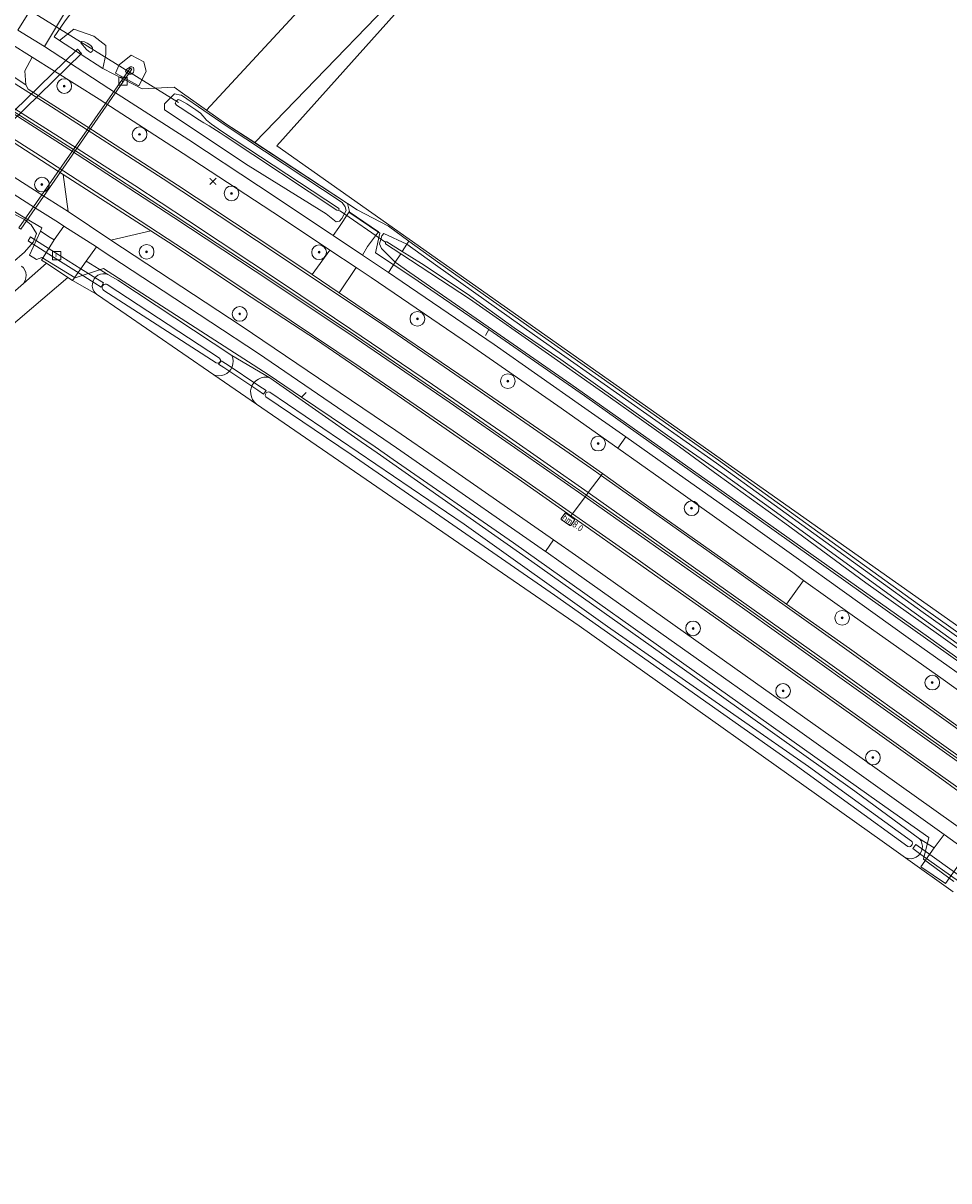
# Model space of a CAD drawing. Header units: metres. Extents: x 178952 to 185583, y 415201 to 419317.
# Tile 119 of 165: x 184108 to 184234, y 415820 to 415978. Entities that reach past the tile are written whole.
import ezdxf
from ezdxf.enums import TextEntityAlignment as Align

# ---------------------------------------------------------------- set-up
doc = ezdxf.new("R2010")
doc.units = ezdxf.units.M
doc.layers.get('DefPoints').update_dxf_attribs({"lineweight": 0})
for name, color, linetype, lineweight in [('B-WE-AM-AS_WEG-T18', 1, 'Continuous', 18), ('B-WE-VW-HECTOMETRERING-S', 7, 'Continuous', 25), ('B-XX-FV-FAUNAPASSAGE-GV', 253, 'Continuous', 18), ('B-XX-FV-GELEIDING_WILDRASTER-G', 253, 'Continuous', 18), ('B-XX-GR-BEPLANTING_CULTUUR_BOSPLANTSOEN-GV', 253, 'Continuous', 18), ('B-XX-GR-BEPLANTING_CULTUUR_HEESTERS-GV', 253, 'Continuous', 18), ('B-XX-GR-BOOM-S', 90, 'Continuous', 25), ('B-XX-KW-KUNSTWERK_DUIKER-G', 252, 'Continuous', 18), ('B-XX-KW-KUNSTWERK_DUIKER-GV', 252, 'Continuous', 18), ('B-XX-OG-TERREIN_CULTUURSCHEIDING-GV', 253, 'Continuous', 18), ('B-XX-OG-TERREIN_ONBEGROEID-GV', 253, 'Continuous', 18), ('B-XX-OG-WATER-GV', 253, 'Continuous', 18), ('B-XX-OG-WATER_SLOOT-GV', 253, 'Continuous', 18), ('B-XX-OG-WEG-GV', 253, 'Continuous', 18), ('B-XX-RI-GWA_RIOOLPUT-S', 30, 'Continuous', 25), ('B-XX-VH-VERHARDING_HALFVERHARDING_GRIND-GV', 251, 'Continuous', 18), ('B-XX-VW-MARKERING-G', 253, 'Continuous', 18), ('B-XX-VW-VERKEERSTEKEN_BORD-S', 7, 'Continuous', 25)]:
    doc.layers.add(name, color=color, linetype=linetype, lineweight=lineweight)
doc.styles.add('NLCS-ISO', font='NLCS-ISO.ttf')
doc.styles.add('NLCS-ISO-M500-T18', font='NLCS-ISO.ttf', dxfattribs={"height": 0.9})

# ---------------------------------------------------------------- blocks, each defined once
blk = doc.blocks.new('SAL-ONBEKEND SYMBOOL-SO')
at = {"color": 0, "linetype": 'ByBlock', "lineweight": -2, "const_width": 0.275, "flags": 128}
for points in [[(-0.875, 0.875), (0, 0)], [(-0.875, -0.875), (0, 0)], [(0, 0), (0.875, 0.875)], [(0, 0), (0.875, -0.875)]]:
    blk.add_lwpolyline(points, dxfattribs=at)
at = {"layer": 'DefPoints', "color": 0, "linetype": 'ByBlock', "lineweight": -2}
blk.add_point((0, 0), dxfattribs=at)
blk = doc.blocks.new('SRI-PUT_INSPECTIEPUT_RIOOLPUT-SO')
at = {"color": 0, "linetype": 'ByBlock', "lineweight": 18}
blk.add_lwpolyline([(-1.12, -1.12), (1.12, -1.12), (1.12, 1.12), (-1.12, 1.12)], close=True, dxfattribs=at)
at = {"color": 0, "linetype": 'ByBlock', "lineweight": 18, "style": 'NLCS-ISO'}
blk.add_text('r', height=1.5, dxfattribs=at).set_placement((0, 0.28), align=Align.MIDDLE_CENTER)
blk = doc.blocks.new('SGR-BOOM_01-SO')
at = {"linetype": 'ByBlock', "lineweight": 18}
h = blk.add_hatch(color=0, dxfattribs=at)
h.dxf.hatch_style = 1
edge = h.paths.add_edge_path()
edge.add_arc((0, 0), 0.25, 0, 360)
at = {"color": 0, "linetype": 'ByBlock', "lineweight": 18}
for radius in [2, 0.25]:
    blk.add_circle((0, 0), radius, dxfattribs=at)
blk = doc.blocks.new('SVW-HECTOMETERPAAL-SO')
at = {"lineweight": 18}
blk.add_lwpolyline([(-0.71, -0.52), (0.71, -0.52, 0.414214), (0.8, -0.44), (0.8, 0.44, 0.414214), (0.71, 0.52), (-0.71, 0.52, 0.414214), (-0.8, 0.44), (-0.8, -0.44, 0.414214)], format="xyb", close=True, dxfattribs=at)
at = {"lineweight": 18, "style": 'NLCS-ISO'}
blk.add_text('hm', height=0.9, dxfattribs=at).set_placement((0, 0), align=Align.MIDDLE_CENTER)

msp = doc.modelspace()

# ---------------------------------------------------------------- linework, layer by layer
at = {"layer": 'B-XX-FV-FAUNAPASSAGE-GV'}
for points in [[(184098.965, 415956.724), (184116.228, 415973.52), (184115.67, 415974.093), (184098.407, 415957.298)], [(184107.722, 415949.849), (184107.967, 415949.677), (184123.076, 415971.41), (184122.841, 415971.543)]]:
    msp.add_lwpolyline(points, close=True, dxfattribs=at)
at = {"layer": 'B-XX-FV-GELEIDING_WILDRASTER-G'}
for points in [[(184116.256, 415982.008), (184116.736, 415981.565), (184115.324, 415979.601), (184114.429, 415978.472), (184113.919, 415977.828), (184112.52, 415975.763), (184113.229, 415975.301), (184119.103, 415971.472), (184121.912, 415970.025), (184124.454, 415968.716), (184128.806, 415968.939), (184129.939, 415968.143), (184135.976, 415963.896), (184152.373, 415953.125), (184152.695, 415951.895)], [(184087.097, 415960.431), (184089.242, 415964.118), (184097.104, 415959.341), (184096.961, 415958.988), (184099.054, 415957.381), (184101.971, 415955.141), (184108.764, 415951.078), (184110.86, 415949.824), (184110.668, 415949.401), (184109.168, 415946.109), (184110.101, 415945.545), (184110.848, 415945.823)], [(184152.695, 415951.895), (184156.75, 415949.136)], [(184331.966, 415824.634), (184331.094, 415824.238), (184329.43, 415823.851), (184314.376, 415834.583), (184281.043, 415858.416), (184252.291, 415878.925), (184227.427, 415896.544), (184207.952, 415910.413), (184184.543, 415927.015), (184171.561, 415936.015), (184161.099, 415943.198), (184156.144, 415946.465), (184156.75, 415949.136)], [(184115.355, 415943.045), (184110.848, 415945.823)], [(184115.355, 415943.045), (184119.207, 415944.339), (184141.6, 415929.923), (184146.124, 415926.857), (184156.096, 415920.089), (184158.547, 415918.36), (184174.889, 415907.072), (184202.569, 415887.402), (184224.587, 415871.79), (184231.33, 415867.043), (184230.6, 415864.097)], [(184171.561, 415936.015), (184171.118, 415935.233)], [(184146.124, 415926.857), (184146.731, 415927.496)], [(184234.703, 415861.085), (184230.6, 415864.097)]]:
    msp.add_lwpolyline(points, dxfattribs=at)
at = {"layer": 'B-XX-GR-BEPLANTING_CULTUUR_BOSPLANTSOEN-GV'}
for points in [[(184113.919, 415977.828), (184112.52, 415975.763), (184113.229, 415975.301), (184115.177, 415976.8), (184117.893, 415975.868), (184119.527, 415974.608), (184119.53, 415973.369), (184119.103, 415971.472), (184121.912, 415970.025), (184124.454, 415968.716), (184128.806, 415968.939), (184129.939, 415968.143), (184133.224, 415965.832), (184157.502, 415992.098)], [(184113.919, 415977.828), (184112.52, 415975.763), (184113.229, 415975.301), (184115.177, 415976.8), (184117.893, 415975.868), (184119.527, 415974.608), (184119.53, 415973.369), (184119.103, 415971.472), (184121.912, 415970.025), (184124.454, 415968.716), (184128.806, 415968.939), (184129.939, 415968.143), (184133.224, 415965.832), (184157.502, 415992.098)], [(184108.08, 415944.645), (184108.339, 415944.393), (184108.536, 415944.091), (184108.662, 415943.753), (184108.711, 415943.395), (184108.68, 415943.036), (184108.57, 415942.692), (184108.388, 415942.38), (184108.327, 415942.302), (184111.456, 415945.038), (184110.814, 415945.466), (184112.532, 415948.207), (184111.953, 415948.551), (184110.668, 415949.401), (184110.86, 415949.824), (184108.764, 415951.078), (184101.971, 415955.141)]]:
    msp.add_lwpolyline(points, dxfattribs=at)
for points in [[(184120.827, 415970.86), (184121.363, 415971.966), (184122.962, 415973.295), (184124.713, 415972.397), (184125.024, 415971.05), (184124.01, 415969.104)], [(184120.827, 415970.86), (184121.363, 415971.966), (184122.962, 415973.295), (184124.713, 415972.397), (184125.024, 415971.05), (184124.01, 415969.104)], [(184100.728, 415948.344), (184102.652, 415949.445), (184103.462, 415949.34), (184104.322, 415949.693), (184105.94, 415951.753), (184107.066, 415951.696), (184108.489, 415950.994), (184109.379, 415950.253), (184110.132, 415949.085), (184109.709, 415947.945), (184108.473, 415946.529), (184106.798, 415945.088), (184101.948, 415944.253), (184099.766, 415946.78)]]:
    msp.add_lwpolyline(points, close=True, dxfattribs=at)
at = {"layer": 'B-XX-GR-BEPLANTING_CULTUUR_HEESTERS-GV'}
msp.add_lwpolyline([(184157.502, 415992.098), (184133.224, 415965.832), (184135.976, 415963.896), (184139.756, 415961.413), (184165.918, 415988.473)], dxfattribs=at)
msp.add_lwpolyline([(184157.502, 415992.098), (184133.224, 415965.832), (184135.976, 415963.896), (184139.756, 415961.413), (184165.918, 415988.473)], dxfattribs=at)
at = {"layer": 'B-XX-KW-KUNSTWERK_DUIKER-G'}
for points in [[(184129.391, 415966.862), (184106.568, 415981.02)], [(184157.559, 415947.871), (184151.26, 415952.216)]]:
    msp.add_lwpolyline(points, dxfattribs=at)
msp.add_lwpolyline([(184134.852, 415931.324), (184135.188, 415931.802), (184135.992, 415931.268), (184140.331, 415928.388), (184141.32, 415927.732), (184140.97, 415927.262), (184140.179, 415927.787), (184135.541, 415930.866)], close=True, dxfattribs=at)
at = {"layer": 'B-XX-KW-KUNSTWERK_DUIKER-GV'}
for points in [[(184112.71, 415946.463), (184110.484, 415947.871), (184109.351, 415948.588), (184109.305, 415948.617), (184108.978, 415948.061), (184109.186, 415947.929), (184110.156, 415947.314), (184112.276, 415945.97), (184115.548, 415943.895), (184118.018, 415942.329), (184118.877, 415941.784), (184119.204, 415942.354), (184118.385, 415942.872), (184116.139, 415944.294)], [(184135.992, 415931.268), (184135.188, 415931.802), (184134.852, 415931.324), (184135.541, 415930.866), (184140.179, 415927.787), (184140.97, 415927.262), (184141.32, 415927.732), (184140.331, 415928.388)], [(184230.641, 415865.334), (184229.561, 415866.113), (184229.146, 415865.534), (184230.232, 415864.762), (184235.36, 415861.119), (184236.224, 415860.505), (184236.629, 415861.018), (184235.607, 415861.754)]]:
    msp.add_lwpolyline(points, close=True, dxfattribs=at)
at = {"layer": 'B-XX-OG-TERREIN_CULTUURSCHEIDING-GV'}
for points in [[(184237.214, 416060.354), (184231.389, 416059.318), (184228.937, 416057.163), (184142.776, 415960.983), (184429.282, 415758.946)], [(184237.214, 416060.354), (184231.389, 416059.318), (184228.937, 416057.163), (184142.776, 415960.983), (184429.282, 415758.946)], [(184006.232, 415853.823), (184010.434, 415857.435), (184013.04, 415859.736), (184027.368, 415872.384), (184046.97, 415887.432), (184054.355, 415894.345), (184099.202, 415930.196), (184114.378, 415943.09), (184111.456, 415945.038), (184108.327, 415942.302), (184097.84, 415933.154), (184096.714, 415932.275), (184084.195, 415922.494), (184075.621, 415915.402), (184058.937, 415902.034), (184048.762, 415893.177), (184032.834, 415880.317), (184026.76, 415875.22), (184010.513, 415861.586), (184004.218, 415856.304)], [(184006.232, 415853.823), (184010.434, 415857.435), (184013.04, 415859.736), (184027.368, 415872.384), (184046.97, 415887.432), (184054.355, 415894.345), (184099.202, 415930.196), (184114.378, 415943.09), (184111.456, 415945.038), (184108.327, 415942.302), (184097.84, 415933.154), (184096.714, 415932.275), (184084.195, 415922.494), (184075.621, 415915.402), (184058.937, 415902.034), (184048.762, 415893.177), (184032.834, 415880.317), (184026.76, 415875.22), (184010.513, 415861.586), (184004.218, 415856.304)], [(184234.619, 415859.693), (184228.143, 415864.297), (184224.968, 415866.554), (184183.819, 415895.809), (184140.002, 415925.907), (184134.219, 415929.879), (184121.568, 415938.569), (184118.256, 415940.845), (184115.012, 415942.667), (184114.378, 415943.09), (184099.202, 415930.196), (184054.355, 415894.345), (184046.97, 415887.432), (184031.601, 415873.046), (184030.693, 415872.058), (184030.939, 415871.97), (184031.215, 415871.797), (184031.44, 415871.562), (184045.606, 415853.807), (184058.417, 415838.681), (184070.702, 415823.966), (184071.183, 415823.394), (184084.804, 415806.276)], [(184234.619, 415859.693), (184228.143, 415864.297), (184224.968, 415866.554), (184183.819, 415895.809), (184140.002, 415925.907), (184134.219, 415929.879), (184121.568, 415938.569), (184118.256, 415940.845), (184115.012, 415942.667), (184114.378, 415943.09), (184099.202, 415930.196), (184054.355, 415894.345), (184046.97, 415887.432), (184031.601, 415873.046), (184030.693, 415872.058), (184030.939, 415871.97), (184031.215, 415871.797), (184031.44, 415871.562), (184045.606, 415853.807), (184058.417, 415838.681), (184070.702, 415823.966), (184071.183, 415823.394), (184084.804, 415806.276)], [(184235.447, 415863.441), (184233.584, 415860.792), (184230.217, 415863.06), (184232.038, 415865.639), (184230.058, 415866.888), (184230.26, 415866.586), (184230.392, 415866.247), (184230.447, 415865.888), (184230.422, 415865.526), (184230.318, 415865.177), (184230.141, 415864.86), (184229.899, 415864.589), (184229.604, 415864.377), (184229.269, 415864.235), (184228.912, 415864.169), (184228.549, 415864.182), (184228.197, 415864.275), (184228.143, 415864.297), (184234.619, 415859.693)]]:
    msp.add_lwpolyline(points, dxfattribs=at)
for points in [[(184117.952, 415942.92), (184118.181, 415943.188), (184118.465, 415943.397), (184118.788, 415943.538), (184119.134, 415943.602), (184119.486, 415943.586), (184119.826, 415943.492), (184116.857, 415945.296), (184115.012, 415942.667), (184118.256, 415940.845), (184118.121, 415940.969), (184117.907, 415941.248), (184117.761, 415941.569), (184117.691, 415941.915), (184117.701, 415942.267), (184117.789, 415942.608)], [(184139.418, 415928.457), (184139.636, 415928.796), (184139.917, 415929.085), (184140.249, 415929.313), (184140.62, 415929.472), (184141.014, 415929.554), (184141.417, 415929.557), (184141.813, 415929.48), (184136.638, 415932.497), (184136.77, 415932.129), (184136.824, 415931.741), (184136.799, 415931.351), (184136.694, 415930.974), (184136.516, 415930.625), (184136.271, 415930.321), (184135.969, 415930.072), (184135.622, 415929.89), (184135.246, 415929.782), (184134.856, 415929.752), (184134.468, 415929.802), (184134.219, 415929.879), (184140.002, 415925.907), (184139.696, 415926.193), (184139.462, 415926.521), (184139.298, 415926.889), (184139.21, 415927.282), (184139.201, 415927.685), (184139.271, 415928.082)]]:
    msp.add_lwpolyline(points, close=True, dxfattribs=at)
at = {"layer": 'B-XX-OG-TERREIN_ONBEGROEID-GV'}
msp.add_lwpolyline([(184429.282, 415758.946), (184142.776, 415960.983), (184228.937, 416057.163), (184231.389, 416059.318), (184237.214, 416060.354), (184232.164, 416062.482), (184191.74, 416017.299), (184165.918, 415988.473), (184139.756, 415961.413), (184152.373, 415953.125), (184153.666, 415952.263), (184157.908, 415950.047), (184160.703, 415948.032), (184164.586, 415945.233), (184178.056, 415935.663), (184202.761, 415918.303), (184230.852, 415897.999), (184254.509, 415881.219)], dxfattribs=at)
msp.add_lwpolyline([(184429.282, 415758.946), (184142.776, 415960.983), (184228.937, 416057.163), (184231.389, 416059.318), (184237.214, 416060.354), (184232.164, 416062.482), (184191.74, 416017.299), (184165.918, 415988.473), (184139.756, 415961.413), (184152.373, 415953.125), (184153.666, 415952.263), (184157.908, 415950.047), (184160.703, 415948.032), (184164.586, 415945.233), (184178.056, 415935.663), (184202.761, 415918.303), (184230.852, 415897.999), (184254.509, 415881.219)], dxfattribs=at)
at = {"layer": 'B-XX-OG-WATER-GV'}
for points in [[(184119.73, 415942.138), (184119.644, 415942.176), (184119.452, 415942.196), (184119.269, 415942.137), (184119.124, 415942.009), (184119.044, 415941.834), (184119.04, 415941.642), (184119.115, 415941.464), (184119.253, 415941.332), (184134.519, 415931.523), (184134.685, 415931.468), (184134.858, 415931.491), (184135.003, 415931.588), (184135.09, 415931.739), (184135.101, 415931.913), (184135.035, 415932.074), (184134.963, 415932.151)], [(184141.824, 415927.527), (184141.664, 415927.56), (184141.476, 415927.525), (184141.318, 415927.417), (184141.217, 415927.254), (184141.191, 415927.064), (184141.244, 415926.88), (184152.844, 415919.053), (184180.487, 415899.954), (184213, 415877.071), (184228.474, 415865.846), (184228.655, 415865.802), (184228.838, 415865.838), (184228.99, 415865.946), (184229.082, 415866.108), (184229.1, 415866.293), (184229.039, 415866.469), (184228.965, 415866.56), (184214.966, 415876.711), (184187.667, 415895.702), (184168.189, 415909.583)]]:
    msp.add_lwpolyline(points, close=True, dxfattribs=at)
at = {"layer": 'B-XX-OG-WATER_SLOOT-GV'}
for points in [[(184135.877, 415963.715), (184129.794, 415967.837), (184129.716, 415967.855), (184128.848, 415968.06), (184127.521, 415966.698), (184127.507, 415965.871), (184138.858, 415958.317), (184149.46, 415951.751), (184150.832, 415950.677), (184151.275, 415950.726), (184151.602, 415951.109), (184152.198, 415952.186), (184152.053, 415952.682), (184151.644, 415953.272)], [(184135.263, 415962.949), (184151.145, 415952.502), (184151.233, 415952.39), (184151.155, 415952.186), (184150.918, 415952.229), (184135.75, 415962.291), (184135.066, 415962.732), (184133.556, 415963.68), (184132.839, 415964.1), (184132.24, 415964.46), (184129.645, 415966.161), (184129.148, 415966.481), (184128.971, 415966.766), (184129.092, 415967.051), (184129.38, 415967.287), (184129.645, 415967.191), (184130.519, 415966.674), (184131.775, 415965.869), (184132.379, 415965.413), (184132.759, 415965.003), (184133.2, 415964.477), (184133.864, 415963.919)], [(184135.263, 415962.949), (184133.864, 415963.919), (184133.2, 415964.477), (184132.759, 415965.003), (184132.379, 415965.413), (184131.775, 415965.869), (184130.519, 415966.674), (184129.645, 415967.191), (184129.38, 415967.287), (184129.092, 415967.051), (184128.971, 415966.766), (184129.148, 415966.481), (184129.645, 415966.161), (184132.24, 415964.46), (184132.839, 415964.1), (184133.556, 415963.68), (184135.066, 415962.732), (184135.75, 415962.291), (184150.918, 415952.229), (184151.155, 415952.186), (184151.233, 415952.39), (184151.145, 415952.502)], [(184159.784, 415946.631), (184160.429, 415947.614), (184157.276, 415949.089), (184157.001, 415948.738), (184156.696, 415947.647), (184156.959, 415947.03), (184158.837, 415945.188), (184159.587, 415946.331), (184157.523, 415947.685), (184157.531, 415947.944), (184157.696, 415947.923)], [(184121.168, 415942.745), (184119.826, 415943.492), (184119.486, 415943.586), (184119.134, 415943.602), (184118.788, 415943.538), (184118.465, 415943.397), (184118.181, 415943.188), (184117.952, 415942.92), (184117.789, 415942.608), (184117.701, 415942.267), (184117.691, 415941.915), (184117.761, 415941.569), (184117.907, 415941.248), (184118.121, 415940.969), (184118.256, 415940.845), (184121.568, 415938.569), (184134.219, 415929.879), (184134.468, 415929.802), (184134.856, 415929.752), (184135.246, 415929.782), (184135.622, 415929.89), (184135.969, 415930.072), (184136.271, 415930.321), (184136.516, 415930.625), (184136.694, 415930.974), (184136.799, 415931.351), (184136.824, 415931.741), (184136.77, 415932.129), (184136.638, 415932.497)], [(184134.963, 415932.151), (184135.035, 415932.074), (184135.101, 415931.913), (184135.09, 415931.739), (184135.003, 415931.588), (184134.858, 415931.491), (184134.685, 415931.468), (184134.519, 415931.523), (184119.253, 415941.332), (184119.115, 415941.464), (184119.04, 415941.642), (184119.044, 415941.834), (184119.124, 415942.009), (184119.269, 415942.137), (184119.452, 415942.196), (184119.644, 415942.176), (184119.73, 415942.138)], [(184156.375, 415919.297), (184154.227, 415920.783), (184141.813, 415929.48), (184141.417, 415929.557), (184141.014, 415929.554), (184140.62, 415929.472), (184140.249, 415929.313), (184139.917, 415929.085), (184139.636, 415928.796), (184139.418, 415928.457), (184139.271, 415928.082), (184139.201, 415927.685), (184139.21, 415927.282), (184139.298, 415926.889), (184139.462, 415926.521), (184139.696, 415926.193), (184140.002, 415925.907), (184183.819, 415895.809), (184224.968, 415866.554), (184228.143, 415864.297), (184228.197, 415864.275), (184228.549, 415864.182), (184228.912, 415864.169), (184229.269, 415864.235), (184229.604, 415864.377), (184229.899, 415864.589), (184230.141, 415864.86), (184230.318, 415865.177), (184230.422, 415865.526), (184230.447, 415865.888), (184230.392, 415866.247), (184230.26, 415866.586), (184230.058, 415866.888), (184221.291, 415873.351), (184199.231, 415889.066), (184177.377, 415904.551)], [(184187.667, 415895.702), (184214.966, 415876.711), (184228.965, 415866.56), (184229.039, 415866.469), (184229.1, 415866.293), (184229.082, 415866.108), (184228.99, 415865.946), (184228.838, 415865.838), (184228.655, 415865.802), (184228.474, 415865.846), (184213, 415877.071), (184180.487, 415899.954), (184152.844, 415919.053), (184141.244, 415926.88), (184141.191, 415927.064), (184141.217, 415927.254), (184141.318, 415927.417), (184141.476, 415927.525), (184141.664, 415927.56), (184141.824, 415927.527), (184168.189, 415909.583)]]:
    msp.add_lwpolyline(points, close=True, dxfattribs=at)
for points in [[(184237.105, 415892.002), (184226.568, 415899.609), (184220.255, 415904.18), (184210.126, 415911.566), (184203.196, 415916.537), (184195.843, 415921.628), (184188.738, 415926.725), (184181.345, 415931.982), (184175.019, 415936.284), (184168.592, 415940.88), (184162.397, 415945.014), (184159.784, 415946.631), (184157.696, 415947.923), (184157.531, 415947.944), (184157.523, 415947.685), (184159.587, 415946.331), (184168.926, 415940.203), (184179.671, 415932.702), (184187.761, 415927.004), (184197.436, 415920.099), (184202.709, 415916.24), (184211.756, 415909.72), (184222.784, 415901.63), (184232.653, 415894.61), (184239.49, 415889.719)], [(184254.22, 415880.812), (184230.561, 415897.593), (184202.471, 415917.896), (184177.768, 415935.254), (184164.295, 415944.827), (184160.429, 415947.614), (184159.784, 415946.631), (184162.397, 415945.014), (184168.592, 415940.88), (184175.019, 415936.284), (184181.345, 415931.982), (184188.738, 415926.725), (184195.843, 415921.628), (184203.196, 415916.537), (184210.126, 415911.566), (184220.255, 415904.18), (184226.568, 415899.609), (184237.105, 415892.002)], [(184239.49, 415889.719), (184232.653, 415894.61), (184222.784, 415901.63), (184211.756, 415909.72), (184202.709, 415916.24), (184197.436, 415920.099), (184187.761, 415927.004), (184179.671, 415932.702), (184168.926, 415940.203), (184159.587, 415946.331), (184158.837, 415945.188), (184160.846, 415943.798), (184182.685, 415928.631), (184207.674, 415910.977), (184231.269, 415894.277), (184256.237, 415876.322)], [(184097.84, 415933.154), (184108.327, 415942.302), (184108.388, 415942.38), (184108.57, 415942.692), (184108.68, 415943.036), (184108.711, 415943.395), (184108.662, 415943.753), (184108.536, 415944.091), (184108.339, 415944.393), (184108.08, 415944.645)]]:
    msp.add_lwpolyline(points, dxfattribs=at)
at = {"layer": 'B-XX-OG-WEG-GV'}
for points in [[(184113.907, 415978.979), (184110.409, 415981.282), (184107.589, 415976.703), (184111.185, 415974.445)], [(184113.229, 415975.301), (184119.103, 415971.472), (184119.53, 415973.369), (184119.527, 415974.608), (184117.893, 415975.868), (184115.177, 415976.8)], [(184109.509, 415973.024), (184106.47, 415974.909), (184105.6, 415973.728), (184104.564, 415972.849), (184103.626, 415972.556), (184108.674, 415969.259), (184108.527, 415971.16)], [(184116.897, 415974.046), (184116.123, 415974.969), (184116.25, 415975.144), (184116.624, 415975.078), (184117.011, 415974.907), (184117.474, 415974.619), (184117.699, 415974.284), (184117.751, 415973.963), (184117.665, 415973.794), (184117.439, 415973.665), (184117.191, 415973.812)], [(184130.04, 415959.919), (184118.648, 415967.328), (184109.509, 415973.024), (184108.527, 415971.16), (184108.674, 415969.259), (184108.97, 415968.687), (184116.938, 415963.585), (184129.279, 415955.64), (184142.085, 415947.166), (184147.54, 415943.499), (184149.977, 415946.83), (184143.407, 415951.203)], [(184120.827, 415970.86), (184124.01, 415969.104), (184125.024, 415971.05), (184124.713, 415972.397), (184122.962, 415973.295), (184121.363, 415971.966)], [(184122.899, 415971.685), (184123.069, 415971.699), (184123.276, 415971.593), (184123.356, 415971.385), (184123.351, 415971.156), (184123.299, 415970.975), (184123.175, 415970.802), (184122.988, 415970.709), (184122.702, 415970.719), (184122.475, 415970.825), (184122.288, 415970.971), (184122.203, 415971.105), (184122.258, 415971.315)], [(184099.596, 415966.072), (184096.407, 415968.228), (184095.793, 415968.615), (184092.273, 415965.974), (184097.515, 415962.752), (184101.855, 415960.039), (184103.159, 415959.224), (184110.981, 415954.25), (184114.427, 415952.058), (184113.734, 415957.089), (184104.857, 415962.78)], [(184101.513, 415969.131), (184101.354, 415968.877), (184099.843, 415966.466), (184099.596, 415966.072), (184104.857, 415962.78), (184113.734, 415957.089), (184125.631, 415949.424), (184128.656, 415947.494), (184138.245, 415941.112), (184148.161, 415934.649), (184159.113, 415927.133), (184166.793, 415921.764), (184175.526, 415915.759), (184182.704, 415910.721), (184182.913, 415911.002), (184184.623, 415913.302), (184184.802, 415913.542), (184176.274, 415919.516), (184166.348, 415926.407), (184153.568, 415935.15), (184142.231, 415942.734), (184128.929, 415951.492), (184115.779, 415960.058), (184105.459, 415966.646)], [(184127.507, 415965.871), (184127.521, 415966.698), (184128.848, 415968.06), (184129.716, 415967.855), (184129.794, 415967.837), (184135.877, 415963.715), (184151.644, 415953.272), (184152.053, 415952.682), (184152.198, 415952.186), (184151.602, 415951.109), (184151.275, 415950.726), (184150.832, 415950.677), (184149.46, 415951.751), (184138.858, 415958.317)], [(184085.347, 415963.021), (184084.124, 415961.846), (184086.887, 415960.072), (184087.097, 415960.431), (184087.523, 415961.164), (184089.242, 415964.118), (184097.104, 415959.341), (184096.961, 415958.988), (184099.054, 415957.381), (184101.971, 415955.141), (184108.764, 415951.078), (184110.86, 415949.824), (184110.668, 415949.401), (184111.953, 415948.551), (184112.532, 415948.207), (184113.845, 415950.068), (184113.104, 415950.556), (184109.842, 415952.621), (184100.36, 415958.621), (184096.47, 415961.083), (184089.846, 415965.37)], [(184120.23, 415948.184), (184114.427, 415952.058), (184110.981, 415954.25), (184103.159, 415959.224), (184101.855, 415960.039), (184097.515, 415962.752), (184096.47, 415961.083), (184100.36, 415958.621), (184109.842, 415952.621), (184113.104, 415950.556), (184113.845, 415950.068), (184118.247, 415947.245), (184118.885, 415946.786), (184127.338, 415941.273), (184140.258, 415932.754), (184159.029, 415919.972), (184163.764, 415916.681), (184178.225, 415906.628), (184179.243, 415905.906), (184180.349, 415907.479), (184164.853, 415918.23), (184158.934, 415922.337), (184137.906, 415936.53)], [(184113.734, 415957.089), (184114.427, 415952.058), (184120.23, 415948.184), (184125.631, 415949.424)], [(184100.728, 415948.344), (184099.766, 415946.78), (184101.948, 415944.253), (184106.798, 415945.088), (184108.473, 415946.529), (184109.709, 415947.945), (184110.132, 415949.085), (184109.379, 415950.253), (184108.489, 415950.994), (184107.066, 415951.696), (184105.94, 415951.753), (184104.322, 415949.693), (184103.462, 415949.34), (184102.652, 415949.445)], [(184150.43, 415948.802), (184154.388, 415946.14), (184155.086, 415947.311), (184156.562, 415949.309), (184152.59, 415951.992), (184151.168, 415949.872)], [(184112.532, 415948.207), (184110.814, 415945.466), (184111.456, 415945.038), (184114.378, 415943.09), (184115.012, 415942.667), (184116.857, 415945.296), (184118.247, 415947.245), (184113.845, 415950.068)], [(184118.247, 415947.245), (184116.857, 415945.296), (184119.826, 415943.492), (184121.168, 415942.745), (184136.638, 415932.497), (184141.813, 415929.48), (184154.227, 415920.783), (184156.375, 415919.297), (184177.377, 415904.551), (184199.231, 415889.066), (184221.291, 415873.351), (184230.058, 415866.888), (184232.038, 415865.639), (184233.407, 415867.456), (184213.782, 415881.426), (184195.989, 415894.034), (184183.437, 415902.933), (184179.358, 415905.825), (184179.243, 415905.906), (184178.225, 415906.628), (184163.764, 415916.681), (184159.029, 415919.972), (184140.258, 415932.754), (184127.338, 415941.273), (184118.885, 415946.786)], [(184153.549, 415944.452), (184149.977, 415946.83), (184147.54, 415943.499), (184151.209, 415941.032)], [(184155.594, 415943.091), (184153.549, 415944.452), (184151.209, 415941.032), (184154.643, 415938.724), (184168.604, 415929.198), (184182.556, 415919.622), (184186.979, 415916.47), (184194.11, 415911.388), (184204.564, 415903.986), (184211.97, 415898.751), (184214.319, 415901.967), (184212.837, 415903.022), (184207.73, 415906.664), (184194.955, 415915.737), (184189.084, 415919.898), (184180.915, 415925.688), (184168.931, 415934.006)], [(184213.946, 415904.599), (184207.46, 415909.243), (184195.615, 415917.625), (184190.175, 415921.449), (184189.084, 415919.898), (184194.955, 415915.737), (184207.73, 415906.664), (184212.837, 415903.022), (184214.319, 415901.967), (184220.925, 415897.257), (184233.258, 415888.516), (184245.353, 415879.827), (184256.293, 415872.06), (184267.436, 415864.17), (184270.609, 415861.907), (184271.694, 415863.43), (184262.403, 415870.021), (184251.705, 415877.642), (184240.41, 415885.735), (184228.516, 415894.163), (184217.488, 415902.064)], [(184211.97, 415898.751), (184204.564, 415903.986), (184194.11, 415911.388), (184186.979, 415916.47), (184186.793, 415916.22), (184185.053, 415913.881), (184184.802, 415913.542), (184192.067, 415908.454), (184206.194, 415898.496), (184225.936, 415884.38), (184240.698, 415873.87), (184255.501, 415863.274), (184266.166, 415855.672), (184266.376, 415855.967), (184268.076, 415858.352), (184268.271, 415858.626), (184262.392, 415862.837), (184249.558, 415871.892), (184235.302, 415882.141), (184220.528, 415892.702)], [(184184.802, 415913.542), (184184.623, 415913.302), (184182.913, 415911.002), (184182.704, 415910.721), (184185.095, 415909.042), (184194.049, 415902.718), (184203.574, 415896.031), (184212.236, 415889.864), (184221.829, 415883.04), (184232.602, 415875.33), (184235.426, 415873.262), (184241.378, 415869.008), (184250.061, 415862.911), (184260.302, 415855.616), (184264.157, 415852.852), (184264.322, 415853.084), (184265.992, 415855.428), (184266.166, 415855.672), (184255.501, 415863.274), (184240.698, 415873.87), (184225.936, 415884.38), (184206.194, 415898.496), (184192.067, 415908.454)], [(184180.349, 415907.479), (184179.243, 415905.906), (184179.358, 415905.825), (184183.437, 415902.933), (184195.989, 415894.034), (184213.782, 415881.426), (184233.407, 415867.456), (184236.668, 415865.1), (184238.645, 415863.708), (184257.155, 415850.462), (184260.664, 415847.951), (184261.808, 415849.555), (184252.794, 415855.997), (184237.313, 415867.067), (184234.679, 415868.963), (184222.264, 415877.769), (184202.172, 415892.016), (184184.563, 415904.535), (184183.349, 415905.397), (184180.464, 415907.399)], [(184214.319, 415901.967), (184211.97, 415898.751), (184220.528, 415892.702), (184235.302, 415882.141), (184249.558, 415871.892), (184262.392, 415862.837), (184268.271, 415858.626), (184274.374, 415854.256), (184286.635, 415845.501), (184296.072, 415838.74), (184307.964, 415830.267), (184311.174, 415828.001), (184313.57, 415831.347), (184303.039, 415838.82), (184294.687, 415844.815), (184287.561, 415849.851), (184277.281, 415857.15), (184270.609, 415861.907), (184267.436, 415864.17), (184256.293, 415872.06), (184245.353, 415879.827), (184233.258, 415888.516), (184220.925, 415897.257)], [(184236.668, 415865.1), (184233.407, 415867.456), (184232.038, 415865.639), (184230.217, 415863.06), (184233.584, 415860.792), (184235.447, 415863.441)]]:
    msp.add_lwpolyline(points, close=True, dxfattribs=at)
for points in [[(184113.907, 415978.979), (184111.185, 415974.445), (184119.946, 415968.78), (184130.788, 415961.787), (184140.265, 415955.541), (184150.141, 415948.997), (184150.43, 415948.802), (184151.168, 415949.872), (184152.59, 415951.992), (184156.562, 415949.309), (184155.086, 415947.311), (184154.388, 415946.14), (184157.908, 415943.773), (184158.837, 415945.188), (184156.959, 415947.03), (184156.696, 415947.647), (184157.001, 415948.738), (184157.276, 415949.089), (184160.429, 415947.614), (184160.703, 415948.032), (184157.908, 415950.047), (184153.666, 415952.263), (184152.373, 415953.125), (184139.756, 415961.413), (184135.976, 415963.896), (184133.224, 415965.832), (184129.939, 415968.143), (184128.806, 415968.939), (184124.454, 415968.716), (184121.912, 415970.025), (184119.103, 415971.472), (184113.229, 415975.301), (184112.52, 415975.763), (184113.919, 415977.828)], [(184106.47, 415974.909), (184109.509, 415973.024), (184118.648, 415967.328), (184130.04, 415959.919), (184143.407, 415951.203), (184149.977, 415946.83), (184153.549, 415944.452), (184155.594, 415943.091), (184168.931, 415934.006), (184180.915, 415925.688), (184189.084, 415919.898), (184190.175, 415921.449), (184184.145, 415925.688), (184172.292, 415933.984), (184159.779, 415942.515), (184157.908, 415943.773), (184154.388, 415946.14), (184150.43, 415948.802), (184150.141, 415948.997), (184140.265, 415955.541), (184130.788, 415961.787), (184119.946, 415968.78), (184111.185, 415974.445), (184107.589, 415976.703)], [(184105.459, 415966.646), (184115.779, 415960.058), (184128.929, 415951.492), (184142.231, 415942.734), (184153.568, 415935.15), (184166.348, 415926.407), (184176.274, 415919.516), (184184.802, 415913.542), (184185.053, 415913.881), (184186.793, 415916.22), (184186.979, 415916.47), (184182.556, 415919.622), (184168.604, 415929.198), (184154.643, 415938.724), (184151.209, 415941.032), (184147.54, 415943.499), (184142.085, 415947.166), (184129.279, 415955.64), (184116.938, 415963.585), (184108.97, 415968.687), (184108.674, 415969.259), (184103.626, 415972.556)], [(184235.426, 415873.262), (184232.602, 415875.33), (184221.829, 415883.04), (184212.236, 415889.864), (184203.574, 415896.031), (184194.049, 415902.718), (184185.095, 415909.042), (184182.704, 415910.721), (184175.526, 415915.759), (184166.793, 415921.764), (184159.113, 415927.133), (184148.161, 415934.649), (184138.245, 415941.112), (184128.656, 415947.494), (184125.631, 415949.424), (184120.23, 415948.184), (184137.906, 415936.53), (184158.934, 415922.337), (184164.853, 415918.23), (184180.349, 415907.479), (184180.464, 415907.399), (184183.349, 415905.397), (184184.563, 415904.535), (184202.172, 415892.016), (184222.264, 415877.769), (184234.679, 415868.963)], [(184254.509, 415881.219), (184230.852, 415897.999), (184202.761, 415918.303), (184178.056, 415935.663), (184164.586, 415945.233), (184160.703, 415948.032), (184160.429, 415947.614), (184164.295, 415944.827), (184177.768, 415935.254), (184202.471, 415917.896), (184230.561, 415897.593), (184254.22, 415880.812)], [(184256.237, 415876.322), (184231.269, 415894.277), (184207.674, 415910.977), (184182.685, 415928.631), (184160.846, 415943.798), (184158.837, 415945.188), (184157.908, 415943.773), (184159.779, 415942.515), (184172.292, 415933.984), (184184.145, 415925.688), (184190.175, 415921.449), (184195.615, 415917.625), (184207.46, 415909.243), (184213.946, 415904.599), (184217.488, 415902.064), (184228.516, 415894.163), (184240.41, 415885.735)]]:
    msp.add_lwpolyline(points, dxfattribs=at)
at = {"layer": 'B-XX-VH-VERHARDING_HALFVERHARDING_GRIND-GV'}
for points in [[(184116.897, 415974.046), (184117.191, 415973.812), (184117.439, 415973.665), (184117.665, 415973.794), (184117.751, 415973.963), (184117.699, 415974.284), (184117.474, 415974.619), (184117.011, 415974.907), (184116.624, 415975.078), (184116.25, 415975.144), (184116.123, 415974.969)], [(184122.899, 415971.685), (184122.258, 415971.315), (184122.203, 415971.105), (184122.288, 415970.971), (184122.475, 415970.825), (184122.702, 415970.719), (184122.988, 415970.709), (184123.175, 415970.802), (184123.299, 415970.975), (184123.351, 415971.156), (184123.356, 415971.385), (184123.276, 415971.593), (184123.069, 415971.699)]]:
    msp.add_lwpolyline(points, close=True, dxfattribs=at)
at = {"layer": 'B-XX-VW-MARKERING-G'}
for points in [[(184103.246, 415971.897), (184112.148, 415966.272), (184127.326, 415956.479), (184142.531, 415946.451), (184157.636, 415936.337), (184170.437, 415927.572), (184185.426, 415917.187), (184186.793, 415916.22), (184201.469, 415905.845), (184205.19, 415903.231), (184217.329, 415894.561), (184227.285, 415887.477), (184239.752, 415878.547)], [(184103.246, 415971.897), (184112.148, 415966.272), (184127.326, 415956.479), (184142.531, 415946.451), (184157.636, 415936.337), (184170.437, 415927.572), (184185.426, 415917.187), (184186.793, 415916.22), (184201.469, 415905.845), (184205.19, 415903.231), (184217.329, 415894.561), (184227.285, 415887.477), (184239.752, 415878.547)], [(184247.408, 415869.508), (184233.377, 415879.54), (184217.537, 415890.876), (184203.718, 415900.692), (184186.773, 415912.678), (184185.053, 415913.881), (184173.915, 415921.673), (184163.925, 415928.552), (184152.821, 415936.09), (184143.814, 415942.136), (184130.628, 415950.865), (184123.489, 415955.573), (184113.24, 415962.143), (184101.71, 415969.446)], [(184247.408, 415869.508), (184233.377, 415879.54), (184217.537, 415890.876), (184203.718, 415900.692), (184186.773, 415912.678), (184185.053, 415913.881), (184173.915, 415921.673), (184163.925, 415928.552), (184152.821, 415936.09), (184143.814, 415942.136), (184130.628, 415950.865), (184123.489, 415955.573), (184113.24, 415962.143), (184101.71, 415969.446)], [(184105.298, 415966.393), (184115.616, 415959.806), (184128.764, 415951.241), (184142.065, 415942.484), (184153.4, 415934.901), (184166.178, 415926.16), (184176.102, 415919.269), (184184.623, 415913.302), (184191.894, 415908.208), (184206.021, 415898.251), (184225.762, 415884.135), (184240.523, 415873.626)], [(184105.298, 415966.393), (184115.616, 415959.806), (184128.764, 415951.241), (184142.065, 415942.484), (184153.4, 415934.901), (184166.178, 415926.16), (184176.102, 415919.269), (184184.623, 415913.302), (184191.894, 415908.208), (184206.021, 415898.251), (184225.762, 415884.135), (184240.523, 415873.626)], [(184100.941, 415965.788), (184111.115, 415959.323), (184121.827, 415952.339), (184131.401, 415946.093), (184141.534, 415939.36), (184154.09, 415930.915), (184166.695, 415922.268), (184176.567, 415915.453), (184182.913, 415911.002), (184191.505, 415904.975), (184201.307, 415898.029), (184211.231, 415890.983), (184221.01, 415884.006), (184230.854, 415876.952), (184240.724, 415869.939)], [(184100.941, 415965.788), (184111.115, 415959.323), (184121.827, 415952.339), (184131.401, 415946.093), (184141.534, 415939.36), (184154.09, 415930.915), (184166.695, 415922.268), (184176.567, 415915.453), (184182.913, 415911.002), (184191.505, 415904.975), (184201.307, 415898.029), (184211.231, 415890.983), (184221.01, 415884.006), (184230.854, 415876.952), (184240.724, 415869.939)]]:
    msp.add_lwpolyline(points, dxfattribs=at)

# ---------------------------------------------------------------- block references
at = {"layer": 'B-WE-VW-HECTOMETRERING-S', "rotation": 325.2152465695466}
msp.add_blockref('SVW-HECTOMETERPAAL-SO', (184182.282, 415910.253, 10.343), dxfattribs=at)
at = {"layer": 'B-XX-GR-BOOM-S', "xscale": 0.5, "yscale": 0.5, "zscale": 0.5}
for p in [(184113.887, 415969.096), (184124.113, 415962.538), (184110.846, 415955.718), (184136.604, 415954.516), (184125.071, 415946.584), (184148.498, 415946.525), (184137.712, 415938.148), (184161.851, 415937.488), (184174.138, 415929.014), (184186.407, 415920.54), (184199.095, 415911.762), (184219.553, 415896.875), (184199.298, 415895.439), (184211.522, 415886.952), (184231.787, 415888.081), (184223.727, 415877.896)]:
    msp.add_blockref('SGR-BOOM_01-SO', p, dxfattribs=at)
at = {"layer": 'B-XX-RI-GWA_RIOOLPUT-S', "xscale": 0.5, "yscale": 0.5, "zscale": 0.5}
for p in [(184121.879, 415969.76), (184112.866, 415946.061)]:
    msp.add_blockref('SRI-PUT_INSPECTIEPUT_RIOOLPUT-SO', p, dxfattribs=at)
at = {"layer": 'B-XX-VW-VERKEERSTEKEN_BORD-S', "xscale": 0.5, "yscale": 0.5, "zscale": 0.5}
msp.add_blockref('SAL-ONBEKEND SYMBOOL-SO', (184134.087, 415956.15), dxfattribs=at)

# ---------------------------------------------------------------- texts
at = {"layer": 'B-WE-AM-AS_WEG-T18', "style": 'NLCS-ISO-M500-T18'}
msp.add_text('8.0', height=0.9, rotation=325.21525, dxfattribs=at).set_placement((184183.641, 415909.319), align=Align.MIDDLE)

doc.saveas('drawing.dxf')
